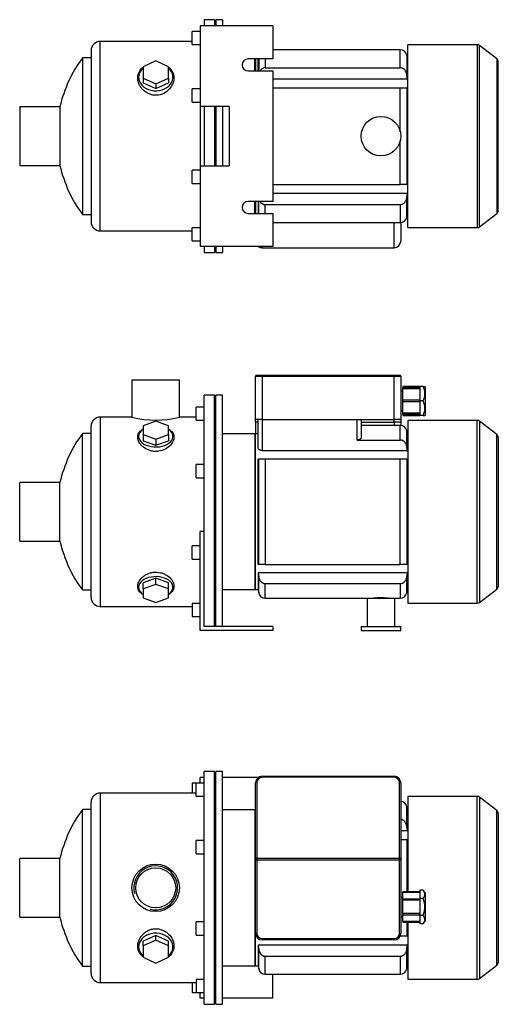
# Model space of a CAD drawing. Header units: millimetres. Extents: x 170 to 1131, y 30 to 789.
# Tile 1 of 2: x 170 to 533, y 43 to 789. Entities that reach past the tile are written whole.
import ezdxf

# ---------------------------------------------------------------- set-up
doc = ezdxf.new("R2010")
doc.units = ezdxf.units.MM
for name, color, linetype in [('1', 7, 'Continuous'), ('BASETTA_MEC_71_M', 7, 'Continuous'), ('CARCASSA_MEC_71-', 7, 'Continuous'), ('COPRIVENTOLA_MEC', 7, 'Continuous'), ('CORPO_MH_3-5_[2-', 7, 'Continuous'), ('FLANGIA_MOTORE_T', 7, 'Continuous'), ('PIEDINO_MEC_71_I', 7, 'Continuous'), ('STAFFA_3-5-9_INT', 7, 'Continuous')]:
    doc.layers.add(name, color=color, linetype=linetype)

# ---------------------------------------------------------------- blocks, each defined once
blk = doc.blocks.new('SE1')
at = {"layer": '1', "color": 7, "linetype": 'Continuous'}
for p, q in [((460.49, 127.85), (460.49, 128.36)), ((473.49, 128.36), (460.49, 128.36)), ((473.49, 127.85), (460.49, 127.85)), ((460.49, 122.86), (460.49, 127.85)), ((475.99, 129.56), (473.49, 129.56)), ((473.49, 129.56), (473.49, 126.39)), ((477.49, 127.59), (475.98, 129.57)), ((477.49, 127.59), (477.49, 106.14)), ((460.49, 121.92), (460.49, 122.86)), ((473.49, 122.86), (460.49, 122.86)), ((473.49, 121.92), (460.49, 121.92)), ((460.49, 111.8), (460.49, 121.92)), ((473.49, 126.39), (473.49, 123.21)), ((475.99, 123.21), (473.49, 123.21)), ((473.49, 123.21), (473.49, 116.86)), ((473.49, 116.86), (473.49, 110.51)), ((473.49, 111.8), (460.49, 111.8)), ((460.49, 110.86), (460.49, 111.8)), ((460.49, 105.87), (460.49, 110.86)), ((460.49, 110.86), (473.49, 110.86)), ((460.49, 105.87), (460.49, 105.36)), ((473.49, 105.87), (460.49, 105.87)), ((460.49, 105.36), (473.49, 105.36)), ((475.99, 110.51), (473.49, 110.51)), ((473.49, 110.51), (473.49, 107.34)), ((473.49, 107.34), (473.49, 104.16)), ((475.98, 104.15), (477.49, 106.14)), ((475.99, 104.16), (473.49, 104.16))]:
    blk.add_line(p, q, dxfattribs=at)
for points in [[(475.99, 123.21), (476.61, 124.03), (476.92, 124.77), (477.28, 125.6), (477.28, 126.39), (477.28, 127.18), (476.93, 128), (476.61, 128.74), (475.99, 129.56)], [(475.99, 110.51), (476.61, 112.15), (476.92, 113.63), (477.28, 115.27), (477.28, 116.85), (477.28, 118.44), (476.92, 120.09), (476.61, 121.57), (475.99, 123.21)], [(475.99, 104.16), (476.61, 104.98), (476.92, 105.72), (477.28, 106.54), (477.28, 107.34), (477.28, 108.13), (476.93, 108.95), (476.61, 109.69), (475.99, 110.51)]]:
    blk.add_open_spline(points, degree=2, knots=[0, 0, 0, 0.25, 0.25, 0.5, 0.5, 0.75, 0.75, 1, 1, 1], dxfattribs=at)
at = {"layer": 'BASETTA_MEC_71_M', "color": 7, "linetype": 'Continuous'}
for p, q in [((348.99, 153.49), (348.99, 210.86)), ((349.99, 211.14), (349.99, 153.76)), ((353.99, 215.86), (453.99, 215.86)), ((353.99, 215.86), (353.99, 215.14)), ((453.99, 215.14), (353.99, 215.14)), ((453.99, 215.86), (453.99, 215.14)), ((457.99, 153.76), (457.99, 211.14)), ((458.99, 210.86), (458.99, 153.49)), ((348.99, 152.39), (348.99, 153.49)), ((348.99, 96.86), (348.99, 152.39)), ((349.99, 152.39), (348.99, 152.39)), ((349.99, 153.76), (457.99, 153.76)), ((349.99, 153.76), (349.99, 152.39)), ((457.99, 152.39), (349.99, 152.39)), ((349.99, 152.39), (349.99, 96.86)), ((457.99, 152.39), (457.99, 153.76)), ((457.99, 96.86), (457.99, 152.39)), ((458.99, 152.39), (457.99, 152.39)), ((458.99, 153.49), (458.99, 152.39)), ((458.99, 152.39), (458.99, 96.86)), ((460.49, 124.36), (458.99, 124.36)), ((458.99, 109.36), (460.49, 109.36)), ((349.99, 96.86), (348.99, 96.86)), ((353.99, 92.86), (453.99, 92.86)), ((353.99, 92.86), (353.99, 91.86)), ((453.99, 91.86), (353.99, 91.86)), ((453.99, 92.86), (453.99, 91.86)), ((457.99, 96.86), (458.99, 96.86))]:
    blk.add_line(p, q, dxfattribs=at)
for centre, radius, start, end in [((353.99, 210.86), 5, 90, 180), ((353.99, 211.14), 4, 90, 180), ((453.99, 210.86), 5, 0, 90), ((453.99, 211.14), 4, 0, 90), ((353.99, 96.86), 5, 180, 270), ((353.99, 96.86), 4, 180, 270), ((453.99, 96.86), 4, 270, 0), ((453.99, 96.86), 5, 270, 0)]:
    blk.add_arc(centre, radius, start, end, dxfattribs=at)
for centre, major_axis, start_param, end_param in [((349.99, 210.86), (-1, 0), 4.712389, 6.283185), ((457.99, 210.86), (1, 0), 0, 1.570796), ((349.99, 153.49), (1, 0), 1.570796, 3.141593), ((457.99, 153.49), (1, 0), 0, 1.570796)]:
    blk.add_ellipse(centre, major_axis=major_axis, ratio=0.275637, start_param=start_param, end_param=end_param, dxfattribs=at)
at = {"layer": 'CARCASSA_MEC_71-', "color": 7, "linetype": 'Continuous'}
for p, q in [((348.49, 190.36), (348.49, 72.36)), ((348.99, 190.36), (348.49, 190.36)), ((463.57, 177.9), (463.57, 192.73)), ((463.99, 190.36), (463.57, 192.73)), ((463.99, 174.73), (463.99, 190.36)), ((464.39, 190.36), (463.99, 190.36)), ((458.99, 174.73), (463.99, 174.73)), ((463.99, 174.73), (463.57, 177.9)), ((458.99, 167.86), (463.57, 167.86)), ((463.57, 167.86), (463.99, 167.86)), ((463.57, 167.86), (463.57, 128.36)), ((463.99, 128.36), (463.99, 167.86)), ((463.57, 105.36), (463.57, 94.86)), ((463.99, 94.86), (463.99, 105.36)), ((458.57, 94.86), (458.64, 94.86)), ((458.64, 94.86), (458.64, 95.05)), ((463.57, 94.86), (458.64, 94.86)), ((463.99, 94.86), (463.57, 94.86)), ((463.99, 87.99), (350.99, 87.99)), ((350.99, 87.99), (350.99, 72.36)), ((351.4, 69.99), (351.4, 84.82)), ((463.57, 69.99), (463.57, 84.82)), ((463.99, 87.99), (463.99, 72.36)), ((356.33, 79.49), (458.64, 79.49)), ((356.33, 65.86), (356.33, 79.49)), ((458.64, 79.49), (458.64, 65.86)), ((348.49, 72.36), (350.99, 72.36)), ((350.99, 72.36), (351.4, 69.99)), ((463.57, 69.99), (463.99, 72.36)), ((463.99, 72.36), (464.39, 72.36)), ((356.33, 65.86), (458.64, 65.86))]:
    blk.add_line(p, q, dxfattribs=at)
for centre, start, end in [((458.64, 191.86), 10, 86.08223), ((356.33, 70.86), 190, 270), ((458.64, 70.86), 270, 350)]:
    blk.add_arc(centre, 5, start, end, dxfattribs=at)
for points, knots in [([(463.57, 177.9), (463.48, 178.56), (463.32, 179.2), (462.82, 180.41), (462.49, 181), (461.3, 182.43), (460.19, 183.1), (458.99, 183.21)], [0, 0, 0, 0, 0.25, 0.25, 0.5, 0.5, 0.9570479, 0.9570479, 0.9570479, 0.9570479]), ([(351.4, 84.82), (351.49, 84.16), (351.65, 83.53), (352.15, 82.31), (352.48, 81.73), (353.74, 80.21), (354.99, 79.49), (356.33, 79.49)], [0, 0, 0, 0, 0.25, 0.25, 0.5, 0.5, 1, 1, 1, 1]), ([(458.64, 79.49), (458.98, 79.49), (459.3, 79.54), (459.94, 79.7), (460.25, 79.82), (460.84, 80.12), (461.11, 80.31), (461.62, 80.73), (461.86, 80.96), (462.28, 81.47), (462.47, 81.74), (462.8, 82.31), (462.94, 82.61), (463.19, 83.21), (463.29, 83.53), (463.46, 84.17), (463.52, 84.49), (463.57, 84.82)], [0, 0, 0, 0, 0.125, 0.125, 0.25, 0.25, 0.375, 0.375, 0.5, 0.5, 0.625, 0.625, 0.75, 0.75, 0.875, 0.875, 1, 1, 1, 1])]:
    blk.add_open_spline(points, degree=3, knots=knots, dxfattribs=at)
for points in [[(350.99, 87.99), (351.12, 86.93), (351.26, 85.88), (351.4, 84.82)], [(463.57, 84.82), (463.71, 85.88), (463.85, 86.93), (463.99, 87.99)]]:
    blk.add_open_spline(points, degree=3, dxfattribs=at)
at = {"layer": 'COPRIVENTOLA_MEC', "color": 7, "linetype": 'Continuous'}
for p, q in [((464.39, 200.61), (464.39, 128.36)), ((516.87, 200.61), (464.39, 200.61)), ((516.87, 62.11), (516.87, 200.61)), ((518.69, 199.99), (518.69, 62.73)), ((531.71, 190), (518.69, 199.99)), ((531.71, 72.72), (531.71, 190)), ((532.89, 187.62), (532.89, 75.1)), ((464.39, 105.36), (464.39, 62.11)), ((518.69, 62.73), (531.71, 72.72)), ((464.39, 62.11), (516.87, 62.11))]:
    blk.add_line(p, q, dxfattribs=at)
for centre, start, end in [((516.87, 197.61), 52.5, 90), ((529.89, 187.62), 0, 52.5), ((529.89, 75.1), 307.5, 0), ((516.87, 65.11), 270, 307.5)]:
    blk.add_arc(centre, 3, start, end, dxfattribs=at)
at = {"layer": 'CORPO_MH_3-5_[2-', "color": 7, "linetype": 'Continuous'}
for p, q in [((309.99, 43.11), (309.99, 219.61)), ((317.99, 219.61), (309.99, 219.61)), ((317.99, 43.11), (317.99, 219.61)), ((303.99, 200.73), (303.99, 210.73)), ((309.99, 210.73), (303.99, 210.73)), ((231.39, 203.11), (231.39, 59.61)), ((303.99, 203.11), (231.39, 203.11)), ((224.39, 66.61), (224.39, 196.11)), ((303.99, 200.73), (309.99, 200.73)), ((217.83, 72.11), (217.83, 190.61)), ((224.39, 190.61), (217.83, 190.61)), ((303.99, 157.17), (303.99, 167.17)), ((309.99, 167.17), (303.99, 167.17)), ((303.99, 157.17), (309.99, 157.17)), ((170.39, 109.11), (170.39, 153.61)), ((200.89, 153.61), (170.39, 153.61)), ((200.89, 109.11), (200.89, 153.61)), ((170.39, 109.11), (200.89, 109.11)), ((303.99, 95.56), (303.99, 105.56)), ((309.99, 105.56), (303.99, 105.56)), ((273.49, 95.37), (263.99, 91.05)), ((273.49, 91.68), (263.99, 87.35)), ((263.99, 87.35), (263.99, 91.05)), ((282.99, 91.05), (273.49, 95.37)), ((273.49, 91.68), (273.49, 95.37)), ((282.99, 87.35), (273.49, 91.68)), ((282.99, 87.35), (282.99, 91.05)), ((303.99, 95.56), (309.99, 95.56)), ((263.99, 87.35), (263.99, 78.71)), ((282.99, 78.71), (282.99, 87.35)), ((263.99, 78.71), (273.49, 74.39)), ((273.49, 74.39), (282.99, 78.71)), ((217.83, 72.11), (224.39, 72.11)), ((303.99, 61.99), (303.99, 51.99)), ((309.99, 61.99), (303.99, 61.99)), ((231.39, 59.61), (303.99, 59.61)), ((303.99, 51.99), (309.99, 51.99)), ((309.99, 43.11), (317.99, 43.11))]:
    blk.add_line(p, q, dxfattribs=at)
for radius in [18, 15.15]:
    blk.add_circle((273.39, 131.36), radius, dxfattribs=at)
for centre, radius, start, end in [((231.39, 196.11), 7, 90, 180), ((298.39, 131.36), 100, 143.66538, 167.14409), ((273.39, 131.36), 16.62, 255, 195), ((298.39, 131.36), 100, 192.85591, 216.33462), ((231.39, 66.61), 7, 180, 270)]:
    blk.add_arc(centre, radius, start, end, dxfattribs=at)
for start_param, end_param in [(2.390244, 6.283185), (0, 0.751348)]:
    blk.add_ellipse((273.49, 86.73), major_axis=(-13, 0), ratio=0.788011, start_param=start_param, end_param=end_param, dxfattribs=at)
blk.add_open_spline([(263.98, 78.97), (263.62, 79.24), (263.28, 79.53), (262.4, 80.36), (261.9, 80.93), (260.62, 82.79), (260.08, 84.16), (259.63, 87.12), (259.73, 88.64), (260.57, 91.72), (261.3, 93.21), (262.85, 95.3), (263.43, 95.95), (264.73, 97.17), (265.45, 97.74), (267.01, 98.73), (267.84, 99.15), (269.59, 99.82), (270.52, 100.07), (273.35, 100.52), (275.32, 100.39), (278.05, 99.6), (278.94, 99.23), (280.59, 98.36), (281.36, 97.85), (283.49, 96.13), (284.64, 94.76), (286.34, 91.85), (286.89, 90.3), (287.34, 87.25), (287.24, 85.72), (286.41, 82.91), (285.66, 81.6), (284.16, 79.94), (283.61, 79.44), (283.01, 78.99)], degree=3, knots=[0.1389216, 0.1389216, 0.1389216, 0.1389216, 0.15625, 0.15625, 0.1875, 0.1875, 0.25, 0.25, 0.3125, 0.3125, 0.375, 0.375, 0.40625, 0.40625, 0.4375, 0.4375, 0.46875, 0.46875, 0.5, 0.5, 0.5625, 0.5625, 0.59375, 0.59375, 0.625, 0.625, 0.6875, 0.6875, 0.75, 0.75, 0.8125, 0.8125, 0.875, 0.875, 0.9041554, 0.9041554, 0.9041554, 0.9041554], dxfattribs=at)
at = {"layer": 'FLANGIA_MOTORE_T', "color": 7, "linetype": 'Continuous'}
for p, q in [((318.99, 218.11), (317.99, 218.11)), ((318.99, 43.11), (318.99, 219.61)), ((323.99, 219.61), (318.99, 219.61)), ((323.99, 43.11), (323.99, 219.61)), ((348.99, 190.36), (323.99, 190.36)), ((348.99, 72.36), (348.99, 96.86)), ((323.99, 72.36), (348.99, 72.36)), ((317.99, 44.61), (318.99, 44.61)), ((318.99, 43.11), (323.99, 43.11))]:
    blk.add_line(p, q, dxfattribs=at)
at = {"layer": 'STAFFA_3-5-9_INT', "color": 7, "linetype": 'Continuous'}
for p, q in [((300.99, 210.73), (300.99, 203.11)), ((303.99, 210.73), (300.99, 210.73)), ((309.99, 214.86), (306.99, 214.86)), ((306.99, 210.73), (306.99, 214.86)), ((350.99, 214.86), (323.99, 214.86)), ((361.99, 47.86), (361.99, 65.86)), ((300.99, 59.61), (300.99, 51.99)), ((300.99, 51.99), (303.99, 51.99)), ((306.99, 47.86), (306.99, 51.99)), ((309.99, 47.86), (306.99, 47.86)), ((361.99, 47.86), (323.99, 47.86))]:
    blk.add_line(p, q, dxfattribs=at)
blk = doc.blocks.new('SE2')
at = {"layer": '1', "color": 7, "linetype": 'Continuous'}
for p, q in [((460.49, 511.28), (460.49, 510.31)), ((473.49, 511.28), (460.49, 511.28)), ((460.49, 509.55), (460.49, 510.31)), ((473.49, 510.31), (460.49, 510.31)), ((473.49, 509.55), (460.49, 509.55)), ((460.49, 500.78), (460.49, 509.55)), ((475.99, 511.28), (473.49, 511.28)), ((473.49, 511.28), (473.49, 505.78)), ((475.99, 511.28), (477.28, 511.28)), ((477.49, 511.01), (477.27, 511.29)), ((477.49, 511.01), (477.49, 489.56)), ((460.49, 499.78), (460.49, 500.78)), ((473.49, 500.78), (460.49, 500.78)), ((473.49, 505.78), (473.49, 500.28)), ((475.99, 500.28), (473.49, 500.28)), ((473.49, 500.28), (473.49, 494.78)), ((460.49, 491.01), (460.49, 499.78)), ((460.49, 499.78), (473.49, 499.78)), ((473.49, 494.78), (473.49, 489.28)), ((473.49, 491.01), (460.49, 491.01)), ((460.49, 490.26), (460.49, 491.01)), ((460.49, 490.26), (460.49, 489.28)), ((460.49, 490.26), (473.49, 490.26)), ((460.49, 489.28), (473.49, 489.28)), ((475.99, 489.28), (473.49, 489.28)), ((475.99, 489.28), (477.28, 489.28)), ((477.27, 489.28), (477.49, 489.56))]:
    blk.add_line(p, q, dxfattribs=at)
for centre in [(464.76, 505.78), (464.76, 494.78)]:
    blk.add_arc(centre, 12.5, 333.89139, 26.10861, dxfattribs=at)
at = {"layer": 'BASETTA_MEC_71_M', "color": 7, "linetype": 'Continuous'}
for p, q in [((348.99, 486.28), (348.99, 518.78)), ((353.99, 518.78), (348.99, 518.78)), ((349.99, 519.78), (353.99, 519.78)), ((353.99, 519.78), (453.99, 519.78)), ((353.99, 519.78), (353.99, 518.78)), ((353.99, 518.78), (353.99, 486.28)), ((453.99, 518.78), (353.99, 518.78)), ((453.99, 519.78), (457.99, 519.78)), ((453.99, 519.78), (453.99, 518.78)), ((453.99, 486.28), (453.99, 518.78)), ((458.99, 518.78), (453.99, 518.78)), ((458.99, 518.78), (458.99, 486.28)), ((460.49, 507.78), (458.99, 507.78)), ((458.99, 492.78), (460.49, 492.78)), ((353.99, 486.28), (348.99, 486.28)), ((348.99, 484.28), (348.99, 486.28)), ((353.99, 486.28), (453.99, 486.28)), ((453.99, 484.28), (453.99, 486.28)), ((458.99, 486.28), (453.99, 486.28)), ((458.99, 486.28), (458.99, 484.28)), ((348.99, 484.28), (348.99, 475.28)), ((350.99, 484.28), (348.99, 484.28)), ((428.99, 484.28), (453.99, 484.28)), ((453.99, 484.28), (453.99, 481.78)), ((458.99, 484.28), (453.99, 484.28)), ((458.99, 484.28), (458.99, 481.77))]:
    blk.add_line(p, q, dxfattribs=at)
for centre, start, end in [((349.99, 518.78), 90, 180), ((457.99, 518.78), 0, 90)]:
    blk.add_arc(centre, 1, start, end, dxfattribs=at)
at = {"layer": 'CARCASSA_MEC_71-', "color": 7, "linetype": 'Continuous'}
for p, q in [((350.99, 464.85), (350.99, 486.28)), ((353.99, 486.28), (353.99, 462.64)), ((425.99, 470.67), (425.99, 486.28)), ((428.99, 486.28), (428.99, 472.57)), ((458.64, 481.78), (428.99, 481.78)), ((458.64, 470.67), (458.64, 481.78)), ((463.57, 465.62), (463.57, 477.65)), ((463.99, 475.28), (463.57, 477.65)), ((348.49, 475.28), (348.49, 357.28)), ((350.99, 475.28), (348.49, 475.28)), ((425.99, 470.67), (458.64, 470.67)), ((463.99, 462.64), (463.99, 475.28)), ((464.39, 475.28), (463.99, 475.28)), ((353.99, 462.64), (463.99, 462.64)), ((350.99, 376.28), (350.99, 456.28)), ((350.99, 456.28), (351.4, 456.28)), ((351.4, 376.28), (351.4, 456.28)), ((351.4, 456.28), (356.33, 456.28)), ((356.33, 456.28), (458.64, 456.28)), ((356.33, 456.28), (356.33, 376.28)), ((458.64, 376.28), (458.64, 456.28)), ((458.64, 456.28), (463.57, 456.28)), ((463.57, 456.28), (463.99, 456.28)), ((463.57, 456.28), (463.57, 376.28)), ((463.99, 376.28), (463.99, 456.28)), ((351.4, 376.28), (350.99, 376.28)), ((356.33, 376.28), (351.4, 376.28)), ((356.33, 376.28), (458.64, 376.28)), ((463.57, 376.28), (458.64, 376.28)), ((463.99, 376.28), (463.57, 376.28)), ((463.99, 369.93), (350.99, 369.93)), ((350.99, 369.93), (350.99, 357.28)), ((350.99, 369.93), (351.4, 366.95)), ((351.4, 354.91), (351.4, 366.95)), ((463.57, 366.95), (463.99, 369.93)), ((463.57, 354.91), (463.57, 366.95)), ((463.99, 369.93), (463.99, 357.28)), ((356.33, 361.89), (458.64, 361.89)), ((356.33, 350.78), (356.33, 361.89)), ((458.64, 361.89), (458.64, 350.78)), ((348.49, 357.28), (350.99, 357.28)), ((350.99, 357.28), (351.4, 354.91)), ((356.33, 350.78), (433.49, 350.78)), ((454.49, 350.78), (458.64, 350.78)), ((463.57, 354.91), (463.99, 357.28)), ((463.99, 357.28), (464.39, 357.28))]:
    blk.add_line(p, q, dxfattribs=at)
for centre, radius, start, end in [((458.64, 476.78), 5, 10, 90), ((356.33, 355.78), 5, 190, 270), ((443.99, 285.5), 65.52, 85.18444, 94.81556), ((458.64, 355.78), 5, 270, 350)]:
    blk.add_arc(centre, radius, start, end, dxfattribs=at)
for points, knots in [([(428.99, 472.57), (428.99, 472.35), (428.92, 472.13), (428.72, 471.8), (428.63, 471.7), (428.44, 471.49), (428.32, 471.4), (428.06, 471.21), (427.91, 471.13), (427.59, 470.97), (427.41, 470.9), (427.03, 470.79), (426.83, 470.75), (426.42, 470.69), (426.2, 470.67), (425.99, 470.67)], [0, 0, 0, 0, 0.25, 0.25, 0.375, 0.375, 0.5, 0.5, 0.625, 0.625, 0.75, 0.75, 0.875, 0.875, 1, 1, 1, 1]), ([(463.57, 465.62), (463.48, 466.25), (463.31, 466.87), (462.93, 467.75), (462.78, 468.03), (462.43, 468.58), (462.24, 468.83), (461.81, 469.31), (461.57, 469.54), (461.07, 469.93), (460.8, 470.09), (460.22, 470.37), (459.91, 470.48), (459.29, 470.63), (458.97, 470.67), (458.64, 470.67)], [0, 0, 0, 0, 0.25, 0.25, 0.375, 0.375, 0.5, 0.5, 0.625, 0.625, 0.75, 0.75, 0.875, 0.875, 1, 1, 1, 1]), ([(353.99, 462.64), (353.76, 462.64), (353.55, 462.66), (353.12, 462.73), (352.92, 462.78), (352.54, 462.92), (352.36, 463), (352.04, 463.19), (351.89, 463.29), (351.63, 463.5), (351.52, 463.62), (351.33, 463.85), (351.24, 463.97), (351.05, 464.34), (350.99, 464.6), (350.99, 464.85)], [0, 0, 0, 0, 0.125, 0.125, 0.25, 0.25, 0.375, 0.375, 0.5, 0.5, 0.625, 0.625, 0.75, 0.75, 1, 1, 1, 1]), ([(351.4, 366.95), (351.49, 366.31), (351.66, 365.69), (352.04, 364.82), (352.19, 364.53), (352.54, 363.98), (352.73, 363.73), (353.16, 363.25), (353.4, 363.03), (353.9, 362.64), (354.17, 362.47), (354.75, 362.19), (355.06, 362.08), (355.68, 361.93), (356, 361.89), (356.33, 361.89)], [0, 0, 0, 0, 0.25, 0.25, 0.375, 0.375, 0.5, 0.5, 0.625, 0.625, 0.75, 0.75, 0.875, 0.875, 1, 1, 1, 1]), ([(458.64, 361.89), (458.97, 361.89), (459.28, 361.93), (459.91, 362.08), (460.21, 362.19), (460.79, 362.46), (461.06, 362.63), (461.57, 363.03), (461.81, 363.24), (462.23, 363.72), (462.43, 363.98), (462.77, 364.52), (462.92, 364.8), (463.18, 365.39), (463.28, 365.7), (463.46, 366.31), (463.52, 366.63), (463.57, 366.95)], [0, 0, 0, 0, 0.125, 0.125, 0.25, 0.25, 0.375, 0.375, 0.5, 0.5, 0.625, 0.625, 0.75, 0.75, 0.875, 0.875, 1, 1, 1, 1])]:
    blk.add_open_spline(points, degree=3, knots=knots, dxfattribs=at)
blk.add_open_spline([(463.99, 462.64), (463.85, 463.63), (463.71, 464.62), (463.57, 465.62)], degree=3, dxfattribs=at)
at = {"layer": 'COPRIVENTOLA_MEC', "color": 7, "linetype": 'Continuous'}
for p, q in [((464.39, 485.53), (464.39, 347.03)), ((516.87, 485.53), (464.39, 485.53)), ((516.87, 347.03), (516.87, 485.53)), ((518.69, 484.91), (518.69, 347.65)), ((531.71, 474.92), (518.69, 484.91)), ((531.71, 357.64), (531.71, 474.92)), ((532.89, 472.54), (532.89, 360.02)), ((518.69, 347.65), (531.71, 357.64)), ((464.39, 347.03), (516.87, 347.03))]:
    blk.add_line(p, q, dxfattribs=at)
for centre, start, end in [((516.87, 482.53), 52.5, 90), ((529.89, 472.54), 0, 52.5), ((529.89, 360.02), 307.5, 0), ((516.87, 350.03), 270, 307.5)]:
    blk.add_arc(centre, 3, start, end, dxfattribs=at)
at = {"layer": 'CORPO_MH_3-5_[2-', "color": 7, "linetype": 'Continuous'}
for p, q in [((255.39, 516.28), (291.39, 516.28)), ((255.39, 516.28), (255.39, 488.03)), ((291.39, 488.03), (291.39, 516.28)), ((309.99, 387.72), (309.99, 504.53)), ((317.99, 504.53), (309.99, 504.53)), ((317.99, 329.28), (317.99, 504.53)), ((303.99, 485.65), (303.99, 495.65)), ((309.99, 495.65), (303.99, 495.65)), ((231.39, 488.03), (231.39, 344.53)), ((255.42, 488.03), (231.39, 488.03)), ((303.99, 488.03), (291.39, 488.03)), ((303.99, 485.65), (309.99, 485.65)), ((224.39, 351.53), (224.39, 481.03)), ((273.49, 484.89), (263.99, 481.52)), ((263.99, 481.52), (263.99, 474.76)), ((282.99, 481.52), (273.49, 484.89)), ((282.99, 474.76), (282.99, 481.52)), ((217.83, 357.03), (217.83, 475.53)), ((224.39, 475.53), (217.83, 475.53)), ((263.99, 474.76), (263.99, 470.04)), ((263.99, 474.76), (273.49, 471.39)), ((263.99, 470.04), (273.49, 466.66)), ((273.49, 471.39), (282.99, 474.76)), ((273.49, 471.39), (273.49, 466.66)), ((273.49, 466.66), (282.99, 470.04)), ((282.99, 474.76), (282.99, 470.04)), ((303.99, 442.09), (303.99, 452.09)), ((309.99, 452.09), (303.99, 452.09)), ((303.99, 442.09), (309.99, 442.09)), ((170.39, 394.03), (170.39, 438.53)), ((200.89, 438.53), (170.39, 438.53)), ((200.89, 394.03), (200.89, 438.53)), ((170.39, 394.03), (200.89, 394.03)), ((273.49, 365.9), (263.99, 362.53)), ((282.99, 362.53), (273.49, 365.9)), ((273.49, 361.18), (273.49, 365.9)), ((263.99, 357.8), (263.99, 362.53)), ((273.49, 361.18), (263.99, 357.8)), ((282.99, 357.8), (273.49, 361.18)), ((282.99, 357.8), (282.99, 362.53)), ((217.83, 357.03), (224.39, 357.03)), ((263.99, 357.8), (263.99, 351.05)), ((263.99, 351.05), (273.49, 347.67)), ((273.49, 347.67), (282.99, 351.05)), ((282.99, 351.05), (282.99, 357.8)), ((231.39, 344.53), (300.99, 344.53))]:
    blk.add_line(p, q, dxfattribs=at)
for centre, radius, start, end in [((231.39, 481.03), 7, 90, 180), ((273.39, 557.51), 71.77, 255.4749, 284.5251), ((298.39, 416.28), 100, 143.66538, 167.14409), ((298.39, 416.28), 100, 192.85591, 216.33462), ((231.39, 351.53), 7, 180, 270)]:
    blk.add_arc(centre, radius, start, end, dxfattribs=at)
for centre, start_param, end_param in [((273.49, 473.41), 0, 3.892941), ((273.49, 473.41), 5.531837, 6.283185), ((273.49, 359.15), 2.390244, 6.283185), ((273.49, 359.15), 0, 0.751348)]:
    blk.add_ellipse(centre, major_axis=(-13, 0), ratio=0.615661, start_param=start_param, end_param=end_param, dxfattribs=at)
for points, knots in [([(275.47, 462.13), (274.51, 462), (273.56, 461.97), (271.67, 462.08), (270.71, 462.23), (267.98, 462.9), (266.3, 463.68), (264.18, 465.12), (263.53, 465.65), (262.4, 466.75), (261.9, 467.33), (260.62, 469.12), (260.08, 470.36), (259.63, 472.8), (259.73, 473.95), (260.57, 476.11), (261.3, 477.07), (262.82, 478.29), (263.36, 478.64), (263.96, 478.96)], [0, 0, 0, 0, 0.03125, 0.03125, 0.0625, 0.0625, 0.125, 0.125, 0.15625, 0.15625, 0.1875, 0.1875, 0.25, 0.25, 0.3125, 0.3125, 0.375, 0.375, 0.4043708, 0.4043708, 0.4043708, 0.4043708]), ([(283.01, 478.96), (284.01, 478.43), (284.84, 477.81), (286.34, 476.2), (286.89, 475.15), (287.34, 472.9), (287.24, 471.68), (286.41, 469.24), (285.66, 467.99), (283.61, 465.71), (282.28, 464.65), (279.18, 462.99), (277.37, 462.38), (275.47, 462.13)], [0.6394434, 0.6394434, 0.6394434, 0.6394434, 0.6875, 0.6875, 0.75, 0.75, 0.8125, 0.8125, 0.875, 0.875, 0.9375, 0.9375, 1, 1, 1, 1]), ([(263.98, 353.59), (263.62, 353.78), (263.28, 353.98), (262.4, 354.58), (261.9, 355), (260.62, 356.37), (260.08, 357.4), (259.63, 359.68), (259.73, 360.87), (260.57, 363.34), (261.3, 364.56), (262.85, 366.28), (263.43, 366.83), (264.73, 367.84), (265.45, 368.32), (267.01, 369.16), (267.84, 369.51), (269.59, 370.09), (270.52, 370.3), (273.35, 370.68), (275.32, 370.57), (278.05, 369.89), (278.94, 369.59), (280.59, 368.85), (281.36, 368.42), (283.49, 366.97), (284.64, 365.83), (286.34, 363.45), (286.89, 362.2), (287.34, 359.78), (287.24, 358.6), (286.41, 356.46), (285.66, 355.48), (284.16, 354.28), (283.61, 353.92), (283.01, 353.6)], [0.1389216, 0.1389216, 0.1389216, 0.1389216, 0.15625, 0.15625, 0.1875, 0.1875, 0.25, 0.25, 0.3125, 0.3125, 0.375, 0.375, 0.40625, 0.40625, 0.4375, 0.4375, 0.46875, 0.46875, 0.5, 0.5, 0.5625, 0.5625, 0.59375, 0.59375, 0.625, 0.625, 0.6875, 0.6875, 0.75, 0.75, 0.8125, 0.8125, 0.875, 0.875, 0.9041554, 0.9041554, 0.9041554, 0.9041554])]:
    blk.add_open_spline(points, degree=3, knots=knots, dxfattribs=at)
at = {"layer": 'FLANGIA_MOTORE_T', "color": 7, "linetype": 'Continuous'}
for p, q in [((318.99, 503.03), (317.99, 503.03)), ((318.99, 329.28), (318.99, 504.53)), ((323.99, 504.53), (318.99, 504.53)), ((323.99, 329.28), (323.99, 504.53)), ((348.99, 475.28), (323.99, 475.28)), ((348.99, 357.28), (348.99, 475.28)), ((323.99, 357.28), (348.99, 357.28)), ((317.99, 329.53), (318.99, 329.53))]:
    blk.add_line(p, q, dxfattribs=at)
at = {"layer": 'PIEDINO_MEC_71_I', "color": 7, "linetype": 'Continuous'}
for p, q in [((433.49, 350.78), (454.49, 350.78)), ((433.49, 350.78), (433.49, 329.28)), ((454.49, 329.28), (454.49, 350.78)), ((428.99, 329.28), (458.99, 329.28)), ((428.99, 329.28), (428.99, 326.28)), ((458.99, 326.28), (458.99, 329.28)), ((428.99, 326.28), (458.99, 326.28))]:
    blk.add_line(p, q, dxfattribs=at)
at = {"layer": 'STAFFA_3-5-9_INT', "color": 7, "linetype": 'Continuous'}
for p, q in [((306.99, 326.28), (306.99, 401.28)), ((309.99, 401.28), (306.99, 401.28)), ((300.99, 380.48), (300.99, 390.48)), ((306.99, 390.48), (300.99, 390.48)), ((300.99, 380.48), (306.99, 380.48)), ((309.99, 329.28), (309.99, 387.72)), ((300.99, 346.91), (300.99, 336.91)), ((306.99, 346.91), (300.99, 346.91)), ((300.99, 336.91), (306.99, 336.91)), ((361.99, 329.28), (309.99, 329.28)), ((361.99, 329.28), (361.99, 326.28)), ((361.99, 326.28), (306.99, 326.28))]:
    blk.add_line(p, q, dxfattribs=at)
blk = doc.blocks.new('SE3')
at = {"layer": 'BASETTA_MEC_71_M', "color": 7, "linetype": 'Continuous'}
for p, q in [((453.99, 616.38), (453.99, 635.38)), ((458.99, 635.39), (458.99, 621.38)), ((353.99, 617.38), (353.99, 616.38)), ((353.99, 616.38), (453.99, 616.38))]:
    blk.add_line(p, q, dxfattribs=at)
for centre, start, end in [((453.99, 621.38), 270, 0), ((353.99, 621.38), 233.1301, 270)]:
    blk.add_arc(centre, 5, start, end, dxfattribs=at)
at = {"layer": 'CARCASSA_MEC_71-', "color": 7, "linetype": 'Continuous'}
for p, q in [((458.64, 766.38), (361.99, 766.38)), ((458.64, 752.75), (458.64, 766.38)), ((463.57, 762.25), (463.57, 747.42)), ((463.99, 759.88), (463.57, 762.25)), ((348.49, 750.38), (348.49, 759.38)), ((350.99, 750.38), (350.99, 759.38)), ((351.4, 759.38), (351.4, 750.38)), ((356.33, 759.38), (356.33, 752.75)), ((463.99, 744.25), (463.99, 759.88)), ((464.39, 759.88), (463.99, 759.88)), ((356.33, 752.75), (458.64, 752.75)), ((361.99, 744.25), (463.99, 744.25)), ((361.99, 737.38), (458.64, 737.38)), ((458.64, 704.06), (458.64, 737.38)), ((458.64, 737.38), (463.57, 737.38)), ((463.57, 737.38), (463.99, 737.38)), ((463.57, 737.38), (463.57, 664.38)), ((463.99, 664.38), (463.99, 737.38)), ((458.64, 664.38), (458.64, 697.69)), ((361.99, 664.38), (458.64, 664.38)), ((463.57, 664.38), (458.64, 664.38)), ((463.99, 664.38), (463.57, 664.38)), ((463.99, 657.51), (361.99, 657.51)), ((463.57, 654.34), (463.99, 657.51)), ((463.99, 657.51), (463.99, 641.88)), ((348.49, 642.38), (348.49, 651.38)), ((350.99, 651.38), (350.99, 642.38)), ((351.4, 642.38), (351.4, 651.38)), ((463.57, 639.51), (463.57, 654.34)), ((356.33, 649.01), (458.64, 649.01)), ((356.33, 642.38), (356.33, 649.01)), ((458.64, 649.01), (458.64, 635.38)), ((463.57, 639.51), (463.99, 641.88)), ((463.99, 641.88), (464.39, 641.88)), ((361.99, 635.38), (458.64, 635.38))]:
    blk.add_line(p, q, dxfattribs=at)
for centre, start, end in [((458.64, 761.38), 10, 90), ((458.64, 640.38), 270, 350)]:
    blk.add_arc(centre, 5, start, end, dxfattribs=at)
for points, knots in [([(356.33, 752.75), (355.99, 752.75), (355.67, 752.7), (355.03, 752.54), (354.72, 752.42), (354.13, 752.12), (353.86, 751.93), (353.35, 751.51), (353.11, 751.28), (352.74, 750.82), (352.58, 750.61), (352.44, 750.39)], [0, 0, 0, 0, 0.125, 0.125, 0.25, 0.25, 0.375, 0.375, 0.5, 0.5, 0.5987405, 0.5987405, 0.5987405, 0.5987405]), ([(463.57, 747.42), (463.48, 748.08), (463.32, 748.71), (462.82, 749.93), (462.49, 750.51), (461.23, 752.03), (459.98, 752.75), (458.64, 752.75)], [0, 0, 0, 0, 0.25, 0.25, 0.5, 0.5, 1, 1, 1, 1]), ([(352.44, 651.37), (352.58, 651.15), (352.73, 650.94), (353.74, 649.72), (354.99, 649.01), (356.33, 649.01)], [0.4012807, 0.4012807, 0.4012807, 0.4012807, 0.5, 0.5, 1, 1, 1, 1]), ([(458.64, 649.01), (458.98, 649.01), (459.3, 649.05), (459.94, 649.21), (460.25, 649.33), (460.84, 649.64), (461.11, 649.82), (461.62, 650.24), (461.86, 650.48), (462.28, 650.99), (462.47, 651.26), (462.8, 651.83), (462.94, 652.12), (463.19, 652.73), (463.29, 653.04), (463.46, 653.68), (463.52, 654.01), (463.57, 654.34)], [0, 0, 0, 0, 0.125, 0.125, 0.25, 0.25, 0.375, 0.375, 0.5, 0.5, 0.625, 0.625, 0.75, 0.75, 0.875, 0.875, 1, 1, 1, 1])]:
    blk.add_open_spline(points, degree=3, knots=knots, dxfattribs=at)
blk.add_open_spline([(463.99, 744.25), (463.85, 745.31), (463.71, 746.36), (463.57, 747.42)], degree=3, dxfattribs=at)
at = {"layer": 'COPRIVENTOLA_MEC', "color": 7, "linetype": 'Continuous'}
for p, q in [((464.39, 631.63), (464.39, 770.13)), ((516.87, 770.13), (464.39, 770.13)), ((516.87, 770.13), (516.87, 631.63)), ((518.69, 632.25), (518.69, 769.51)), ((531.71, 759.52), (518.69, 769.51)), ((531.71, 759.52), (531.71, 642.24)), ((532.89, 644.62), (532.89, 757.14)), ((518.69, 632.25), (531.71, 642.24)), ((464.39, 631.63), (516.87, 631.63))]:
    blk.add_line(p, q, dxfattribs=at)
for centre, start, end in [((516.87, 767.13), 52.5, 90), ((529.89, 757.14), 0, 52.5), ((529.89, 644.62), 307.5, 0), ((516.87, 634.63), 270, 307.5)]:
    blk.add_arc(centre, 3, start, end, dxfattribs=at)
at = {"layer": 'CORPO_MH_3-5_[2-', "color": 7, "linetype": 'Continuous'}
for p, q in [((309.99, 789.13), (309.99, 784.38)), ((317.99, 789.13), (309.99, 789.13)), ((317.99, 789.13), (317.99, 784.38)), ((231.39, 629.13), (231.39, 772.63)), ((300.99, 772.63), (231.39, 772.63)), ((224.39, 765.63), (224.39, 636.13)), ((217.83, 760.13), (217.83, 641.63)), ((224.39, 760.13), (217.83, 760.13)), ((273.49, 757.85), (263.99, 753.53)), ((263.99, 753.53), (263.99, 744.88)), ((282.99, 753.53), (273.49, 757.85)), ((282.99, 744.88), (282.99, 753.53)), ((263.99, 744.88), (263.99, 741.19)), ((263.99, 744.88), (273.49, 740.56)), ((263.99, 741.19), (273.49, 736.87)), ((273.49, 740.56), (282.99, 744.88)), ((273.49, 736.87), (282.99, 741.19)), ((273.49, 740.56), (273.49, 736.87)), ((282.99, 744.88), (282.99, 741.19)), ((170.39, 723.13), (170.39, 678.63)), ((200.89, 723.13), (170.39, 723.13)), ((200.89, 723.13), (200.89, 678.63)), ((309.99, 723.38), (309.99, 678.38)), ((317.99, 723.38), (317.99, 678.38)), ((170.39, 678.63), (200.89, 678.63)), ((217.83, 641.63), (224.39, 641.63)), ((231.39, 629.13), (300.99, 629.13)), ((309.99, 617.38), (309.99, 612.63)), ((309.99, 612.63), (317.99, 612.63)), ((317.99, 617.38), (317.99, 612.63))]:
    blk.add_line(p, q, dxfattribs=at)
for centre, radius, start, end in [((231.39, 765.63), 7, 90, 180), ((298.39, 700.88), 100, 143.66538, 167.14409), ((298.39, 700.88), 100, 192.85591, 216.33462), ((231.39, 636.13), 7, 180, 270)]:
    blk.add_arc(centre, radius, start, end, dxfattribs=at)
for start_param, end_param in [(0, 3.892941), (5.531837, 6.283185)]:
    blk.add_ellipse((273.49, 745.51), major_axis=(-13, 0), ratio=0.788011, start_param=start_param, end_param=end_param, dxfattribs=at)
for points, knots in [([(275.47, 732.01), (274.51, 731.87), (273.56, 731.83), (271.67, 731.95), (270.71, 732.12), (267.98, 732.92), (266.3, 733.84), (264.18, 735.54), (263.53, 736.18), (262.4, 737.51), (261.9, 738.21), (260.62, 740.4), (260.08, 741.93), (259.63, 745.01), (259.73, 746.5), (260.57, 749.34), (261.3, 750.63), (262.82, 752.31), (263.36, 752.8), (263.96, 753.25)], [0, 0, 0, 0, 0.03125, 0.03125, 0.0625, 0.0625, 0.125, 0.125, 0.15625, 0.15625, 0.1875, 0.1875, 0.25, 0.25, 0.3125, 0.3125, 0.375, 0.375, 0.4043708, 0.4043708, 0.4043708, 0.4043708]), ([(283.01, 753.25), (284.01, 752.5), (284.84, 751.64), (286.34, 749.46), (286.89, 748.06), (287.34, 745.14), (287.24, 743.59), (286.41, 740.54), (285.66, 739.01), (283.61, 736.25), (282.28, 734.98), (279.18, 733.02), (277.37, 732.3), (275.47, 732.01)], [0.6394434, 0.6394434, 0.6394434, 0.6394434, 0.6875, 0.6875, 0.75, 0.75, 0.8125, 0.8125, 0.875, 0.875, 0.9375, 0.9375, 1, 1, 1, 1])]:
    blk.add_open_spline(points, degree=3, knots=knots, dxfattribs=at)
at = {"layer": 'FLANGIA_MOTORE_T', "color": 7, "linetype": 'Continuous'}
for p, q in [((318.99, 787.63), (317.99, 787.63)), ((318.99, 789.13), (318.99, 784.38)), ((323.99, 789.13), (318.99, 789.13)), ((323.99, 789.13), (323.99, 784.38)), ((348.99, 759.38), (348.99, 750.38)), ((318.99, 723.38), (318.99, 678.38)), ((323.99, 723.38), (323.99, 678.38)), ((348.99, 651.38), (348.99, 642.38)), ((317.99, 614.13), (318.99, 614.13)), ((318.99, 617.38), (318.99, 612.63)), ((318.99, 612.63), (323.99, 612.63)), ((323.99, 617.38), (323.99, 612.63))]:
    blk.add_line(p, q, dxfattribs=at)
at = {"layer": 'PIEDINO_MEC_71_I', "color": 7, "linetype": 'Continuous'}
blk.add_circle((443.99, 700.88), 15, dxfattribs=at)
at = {"layer": 'STAFFA_3-5-9_INT', "color": 7, "linetype": 'Continuous'}
for p, q in [((361.99, 784.38), (306.99, 784.38)), ((306.99, 784.38), (306.99, 723.38)), ((361.99, 784.38), (361.99, 759.38)), ((300.99, 770.25), (300.99, 780.25)), ((306.99, 780.25), (300.99, 780.25)), ((300.99, 770.25), (306.99, 770.25)), ((361.99, 759.38), (343.39, 759.38)), ((343.39, 750.38), (361.99, 750.38)), ((361.99, 750.38), (361.99, 651.38)), ((300.99, 726.68), (300.99, 736.68)), ((306.99, 736.68), (300.99, 736.68)), ((300.99, 726.68), (306.99, 726.68)), ((306.99, 723.38), (306.99, 678.38)), ((328.99, 723.38), (306.99, 723.38)), ((328.99, 723.38), (328.99, 678.38)), ((300.99, 665.07), (300.99, 675.07)), ((306.99, 675.07), (300.99, 675.07)), ((306.99, 678.38), (306.99, 617.38)), ((306.99, 678.38), (328.99, 678.38)), ((300.99, 665.07), (306.99, 665.07)), ((361.99, 651.38), (343.39, 651.38)), ((343.39, 642.38), (361.99, 642.38)), ((361.99, 642.38), (361.99, 617.38)), ((300.99, 621.51), (300.99, 631.51)), ((306.99, 631.51), (300.99, 631.51)), ((300.99, 621.51), (306.99, 621.51)), ((361.99, 617.38), (306.99, 617.38))]:
    blk.add_line(p, q, dxfattribs=at)
for centre in [(343.39, 754.88), (343.39, 646.88)]:
    blk.add_arc(centre, 4.5, 90, 270, dxfattribs=at)

msp = doc.modelspace()

# ---------------------------------------------------------------- block references
for name in ['SE3', 'SE2', 'SE1']:
    msp.add_blockref(name, (0, 0))

doc.saveas('drawing.dxf')
